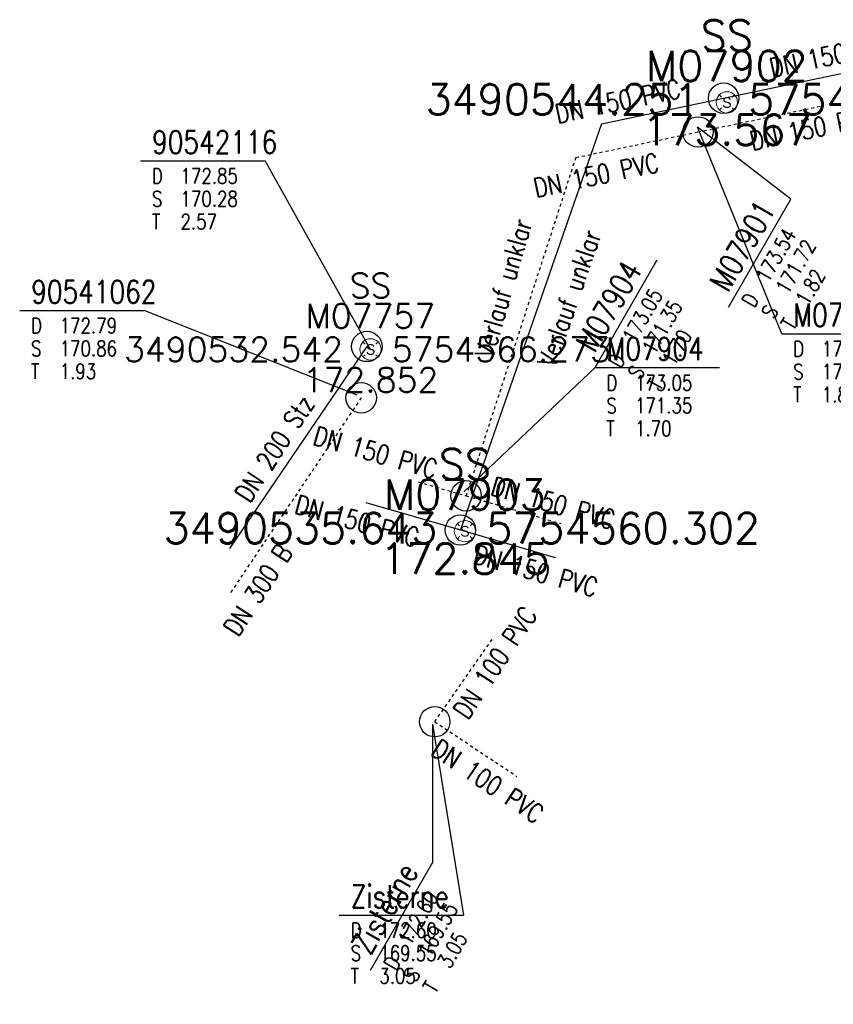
# Model space of a CAD drawing. Header units: metres. Extents: x 3490449 to 3490968, y 5754217 to 5754743.
# Tile 63 of 212: x 3490521 to 3490548, y 5754545 to 5754577. Entities that reach past the tile are written whole.
import ezdxf
from ezdxf.enums import TextEntityAlignment as Align

# ---------------------------------------------------------------- set-up
doc = ezdxf.new("R2010")
doc.units = ezdxf.units.M
doc.header["$LTSCALE"] = 0.25
doc.linetypes.add('Kartierung-07$0$AUSGEZOGEN', pattern=[0])
doc.linetypes.add('Kartierung-07$0$STRICHLINIE', pattern=[19.05, 12.7, -6.35])
for name, color, linetype, lineweight, true_color in [('Kartierung-07$0$$P_INF_FL', 7, 'Kartierung-07$0$AUSGEZOGEN', 18, 0x82563a), ('Kartierung-07$0$$P_INF_H', 7, 'Kartierung-07$0$AUSGEZOGEN', 18, 0x82563a), ('Kartierung-07$0$$P_INF_H_Schacht', 7, 'Kartierung-07$0$AUSGEZOGEN', 18, 0x82563a), ('Kartierung-07$0$$P_INF_NR', 7, 'Kartierung-07$0$AUSGEZOGEN', 18, 0x82563a), ('Kartierung-07$0$$P_INF_NR_Schacht', 7, 'Kartierung-07$0$AUSGEZOGEN', 18, 0x82563a), ('Kartierung-07$0$$P_INF_X', 7, 'Kartierung-07$0$AUSGEZOGEN', 18, 0x82563a), ('Kartierung-07$0$$P_INF_Y', 7, 'Continuous', 18, 0x82563a), ('Kartierung-07$0$$PKT_SS', 7, 'Continuous', 18, 0x82563a), ('Kartierung-07$0$SYM_SS', 7, 'Kartierung-07$0$AUSGEZOGEN', 18, 0x82563a)]:
    doc.layers.add(name, color=color, linetype=linetype, lineweight=lineweight, true_color=true_color)
for name, color, linetype, true_color in [('Kartierung-07$0$B_RW-Leitung_Aus', 7, 'Kartierung-07$0$STRICHLINIE', 0x82563a), ('Kartierung-07$0$B_RW-Leitung_HA_Aus', 7, 'Kartierung-07$0$STRICHLINIE', 0x82563a), ('Kartierung-07$0$B_RW-Leitung_HA_Schrift_Aus', 7, 'Continuous', 0x82563a), ('Kartierung-07$0$B_RW-Leitung_Schrift_Aus', 7, 'Kartierung-07$0$AUSGEZOGEN', 0x82563a), ('Kartierung-07$0$B_Schachtschrift_RW_AUS', 7, 'Continuous', 0x82563a), ('Kartierung-07$0$B_Schachtschrift_SW_AUS', 7, 'Continuous', 0x82563a), ('Kartierung-07$0$B_SW-Leitung_AUS', 7, 'Continuous', 0x82563a), ('Kartierung-07$0$B_SW-Leitung_HA_Aus', 7, 'Continuous', 0x82563a), ('Kartierung-07$0$B_SW-Leitung_HA_Schrift_Aus', 7, 'Continuous', 0x82563a), ('Kartierung-07$0$B_SW_Leitung_Schrift_AUS', 7, 'Continuous', 0x82563a)]:
    doc.layers.add(name, color=color, linetype=linetype, true_color=true_color)
for name, color, linetype in [('Kartierung-07$0$B_RW-Leitung_HA', 7, 'Kartierung-07$0$STRICHLINIE'), ('Kartierung-07$0$B_RW-Leitung_HA_Schrift', 7, 'Continuous'), ('Kartierung-07$0$B_RW-Schacht', 7, 'Continuous'), ('Kartierung-07$0$B_RW_Schacht_HA', 7, 'Continuous'), ('Kartierung-07$0$B_Schachtschrift_RW_HA', 7, 'Continuous'), ('Kartierung-07$0$B_Schachtschrift_RW_HA_60Grad', 7, 'Continuous'), ('Kartierung-07$0$B_SW-Leitung_HA', 7, 'Continuous'), ('Kartierung-07$0$B_SW-Leitung_HA_Schrift', 7, 'Continuous'), ('Kartierung-07$0$B_SW_Schacht', 7, 'Continuous'), ('Kartierung-07$0$B_SW_Schacht_HA', 7, 'Continuous')]:
    doc.layers.add(name, color=color, linetype=linetype)
doc.styles.add('Kartierung-07$0$2', font='TXT')
doc.styles.add('Kartierung-07$0$STANDARD', font='romans.shx', dxfattribs={"width": 0.8})

# ---------------------------------------------------------------- blocks, each defined once
blk = doc.blocks.new('Kartierung-07$0$PKT_SS')
at = {"layer": 'Kartierung-07$0$SYM_SS'}
for p, q in [((-0.247, 0.247), (-0.177, 0.177)), ((0.177, 0.177), (0.247, 0.247)), ((0.177, 0.177), (0.247, 0.247)), ((-0.247, -0.247), (-0.177, -0.177)), ((0.177, -0.177), (0.247, -0.247))]:
    blk.add_line(p, q, dxfattribs=at)
blk.add_circle((0, 0), 0.35, dxfattribs=at)
at = {"layer": 'Kartierung-07$0$$P_INF_FL', "style": 'Kartierung-07$0$STANDARD'}
blk.add_attdef('CODE', text='', height=0.8, dxfattribs=at).set_placement((0, 1.7), align=Align.CENTER)
at = {"layer": 'Kartierung-07$0$$P_INF_H_Schacht', "style": 'Kartierung-07$0$STANDARD'}
blk.add_attdef('H', text='', height=0.8, dxfattribs=at).set_placement((0, -1.4), align=Align.CENTER)
at = {"layer": 'Kartierung-07$0$$P_INF_NR_Schacht', "style": 'Kartierung-07$0$STANDARD'}
blk.add_attdef('NR', text='', height=0.8, dxfattribs=at).set_placement((0, 0.7), align=Align.CENTER)
at = {"layer": 'Kartierung-07$0$$P_INF_X', "style": 'Kartierung-07$0$STANDARD'}
blk.add_attdef('X', text='', height=0.8, dxfattribs=at).set_placement((-0.9, -0.4), align=Align.RIGHT)
blk.add_attdef('Y', (0.7, -0.4), '', height=0.8, dxfattribs=at)
at = {"layer": 'Kartierung-07$0$SYM_SS', "style": 'Kartierung-07$0$2'}
blk.add_text('S', height=0.35, dxfattribs=at).set_placement((0, -0.178), align=Align.CENTER)
blk = doc.blocks.new('Kartierung-07$0$B_Schachtbeschriftung')
blk.add_line((0, 0), (8.186, 0))
at = {"style": 'Kartierung-07$0$STANDARD', "width": 0.8}
for s, p in [('D ', (0.75, -0.5)), ('S ', (0.75, -2)), ('T ', (0.75, -3.5))]:
    blk.add_text(s, height=1, dxfattribs=at).set_placement(p, align=Align.TOP_LEFT)
at = {"ltscale": 0.02, "style": 'Kartierung-07$0$STANDARD', "width": 0.8}
for tag, p, height in [('NUMMER', (0.759, 0.479), 1.5), ('DECKEL', (2.627, -1.5), 1), ('SOHLE', (2.625, -2.996), 1), ('TIEFE', (2.628, -4.501), 1)]:
    blk.add_attdef(tag, p, '', height=height, dxfattribs=at)
at = {"ltscale": 0.02, "style": 'Kartierung-07$0$STANDARD', "width": 0.8, "flags": 1}
blk.add_attdef('FOTO', (1.057, -6.131), '', height=1, dxfattribs=at)

msp = doc.modelspace()

# ---------------------------------------------------------------- linework, layer by layer
at = {"layer": 'Kartierung-07$0$B_RW-Leitung_Aus', "ltscale": 0.02}
msp.add_lwpolyline([(3490532.236, 5754564.684), (3490527.918, 5754558.247)], dxfattribs=at)
at = {"layer": 'Kartierung-07$0$B_RW-Leitung_HA', "ltscale": 0.02}
for points in [[(3490543.301, 5754573.418), (3490547.316, 5754574.26)], [(3490534.11, 5754561.922), (3490535.681, 5754561.464)], [(3490535.681, 5754561.464), (3490538.792, 5754560.556)], [(3490534.653, 5754554.041), (3490536.546, 5754556.756)], [(3490534.653, 5754554.041), (3490537.354, 5754552.245)]]:
    msp.add_lwpolyline(points, dxfattribs=at)
at = {"layer": 'Kartierung-07$0$B_RW-Leitung_HA_Aus', "ltscale": 0.02}
for points in [[(3490539.286, 5754572.577), (3490543.301, 5754573.418)], [(3490539.286, 5754572.577), (3490535.681, 5754561.464)]]:
    msp.add_lwpolyline(points, dxfattribs=at)
at = {"layer": 'Kartierung-07$0$B_RW-Schacht', "ltscale": 0.02}
msp.add_circle((3490532.236, 5754564.684), 0.5, dxfattribs=at)
at = {"layer": 'Kartierung-07$0$B_RW_Schacht_HA', "ltscale": 0.02}
for centre in [(3490543.301, 5754573.418), (3490535.681, 5754561.464), (3490534.653, 5754554.041)]:
    msp.add_circle(centre, 0.5, dxfattribs=at)
at = {"layer": 'Kartierung-07$0$B_Schachtschrift_RW_AUS', "ltscale": 0.02}
msp.add_lwpolyline([(3490532.106, 5754564.768), (3490525.107, 5754567.552)], dxfattribs=at)
at = {"layer": 'Kartierung-07$0$B_Schachtschrift_RW_HA', "ltscale": 0.02}
for points in [[(3490546.055, 5754566.789), (3490543.286, 5754573.57)], [(3490535.617, 5754561.605), (3490539.92, 5754565.677)], [(3490535.61, 5754547.687), (3490534.589, 5754553.958)]]:
    msp.add_lwpolyline(points, dxfattribs=at)
at = {"layer": 'Kartierung-07$0$B_Schachtschrift_RW_HA_60Grad', "ltscale": 0.02}
for points in [[(3490546.353, 5754571.207), (3490543.286, 5754573.57)], [(3490535.617, 5754561.605), (3490539.92, 5754565.677)], [(3490534.59, 5754549.427), (3490534.589, 5754553.958)]]:
    msp.add_lwpolyline(points, dxfattribs=at)
at = {"layer": 'Kartierung-07$0$B_Schachtschrift_SW_AUS', "ltscale": 0.02}
msp.add_lwpolyline([(3490532.542, 5754566.273), (3490529.078, 5754572.47)], dxfattribs=at)
at = {"layer": 'Kartierung-07$0$B_SW-Leitung_AUS', "ltscale": 0.02}
msp.add_lwpolyline([(3490532.42, 5754566.371), (3490527.908, 5754559.729)], dxfattribs=at)
at = {"layer": 'Kartierung-07$0$B_SW-Leitung_HA', "ltscale": 0.02}
for points in [[(3490544.145, 5754574.527), (3490548.161, 5754575.369)], [(3490532.385, 5754561.249), (3490535.495, 5754560.341)], [(3490535.495, 5754560.341), (3490538.606, 5754559.434)]]:
    msp.add_lwpolyline(points, dxfattribs=at)
at = {"layer": 'Kartierung-07$0$B_SW-Leitung_HA_Aus', "ltscale": 0.02}
for points in [[(3490540.13, 5754573.686), (3490544.145, 5754574.527)], [(3490540.13, 5754573.686), (3490535.495, 5754560.341)]]:
    msp.add_lwpolyline(points, dxfattribs=at)
at = {"layer": 'Kartierung-07$0$B_SW_Schacht', "ltscale": 0.02}
msp.add_circle((3490532.42, 5754566.371), 0.5, dxfattribs=at)
at = {"layer": 'Kartierung-07$0$B_SW_Schacht_HA', "ltscale": 0.02}
for centre in [(3490544.145, 5754574.527, -176.285), (3490535.495, 5754560.341, -176.285)]:
    msp.add_circle(centre, 0.5, dxfattribs=at)

# ---------------------------------------------------------------- block references
at = {"layer": 'Kartierung-07$0$$PKT_SS'}
ref = msp.add_blockref('Kartierung-07$0$PKT_SS', (3490544.251, 5754574.388, 173.567), dxfattribs=at)
ref.add_attrib('Y', '5754574.388', (3490544.951, 5754573.988, 173.567), dxfattribs={"layer": 'Kartierung-07$0$$P_INF_X', "height": 1, "style": 'Kartierung-07$0$STANDARD'})
ref.add_attrib('X', '3490544.251', dxfattribs={"layer": 'Kartierung-07$0$$P_INF_X', "height": 1, "style": 'Kartierung-07$0$STANDARD'}).set_placement((3490543.351, 5754573.988, 173.567), align=Align.RIGHT)
ref.add_attrib('H', '173.567', dxfattribs={"layer": 'Kartierung-07$0$$P_INF_H_Schacht', "height": 1, "style": 'Kartierung-07$0$STANDARD'}).set_placement((3490544.251, 5754572.988, 173.567), align=Align.CENTER)
ref.add_attrib('CODE', 'SS', dxfattribs={"layer": 'Kartierung-07$0$$P_INF_FL', "height": 1, "style": 'Kartierung-07$0$STANDARD'}).set_placement((3490544.251, 5754576.088, 173.567), align=Align.CENTER)
ref.add_attrib('NR', 'M07902', dxfattribs={"layer": 'Kartierung-07$0$$P_INF_NR_Schacht', "height": 1, "style": 'Kartierung-07$0$STANDARD'}).set_placement((3490544.251, 5754575.088, 173.567), align=Align.CENTER)
ref = msp.add_blockref('Kartierung-07$0$PKT_SS', (3490532.542, 5754566.273, 172.852), dxfattribs=at)
ref.add_attrib('Y', '5754566.273', (3490533.242, 5754565.873, 172.852), dxfattribs={"layer": 'Kartierung-07$0$$P_INF_Y', "height": 0.8, "style": 'Kartierung-07$0$STANDARD'})
ref.add_attrib('X', '3490532.542', dxfattribs={"layer": 'Kartierung-07$0$$P_INF_X', "height": 0.8, "style": 'Kartierung-07$0$STANDARD'}).set_placement((3490531.642, 5754565.873, 172.852), align=Align.RIGHT)
ref.add_attrib('H', '172.852', dxfattribs={"layer": 'Kartierung-07$0$$P_INF_H', "height": 0.8, "style": 'Kartierung-07$0$STANDARD'}).set_placement((3490532.542, 5754564.873, 172.852), align=Align.CENTER)
ref.add_attrib('CODE', 'SS', dxfattribs={"layer": 'Kartierung-07$0$$P_INF_FL', "height": 0.8, "style": 'Kartierung-07$0$STANDARD'}).set_placement((3490532.542, 5754567.973, 172.852), align=Align.CENTER)
ref.add_attrib('NR', 'M07757', dxfattribs={"layer": 'Kartierung-07$0$$P_INF_NR', "height": 0.8, "style": 'Kartierung-07$0$STANDARD'}).set_placement((3490532.542, 5754566.973, 172.852), align=Align.CENTER)
ref = msp.add_blockref('Kartierung-07$0$PKT_SS', (3490535.643, 5754560.302, 172.845), dxfattribs=at)
ref.add_attrib('Y', '5754560.302', (3490536.343, 5754559.902, 172.845), dxfattribs={"layer": 'Kartierung-07$0$$P_INF_X', "height": 1, "style": 'Kartierung-07$0$STANDARD'})
ref.add_attrib('X', '3490535.643', dxfattribs={"layer": 'Kartierung-07$0$$P_INF_X', "height": 1, "style": 'Kartierung-07$0$STANDARD'}).set_placement((3490534.743, 5754559.902, 172.845), align=Align.RIGHT)
ref.add_attrib('H', '172.845', dxfattribs={"layer": 'Kartierung-07$0$$P_INF_H_Schacht', "height": 1, "style": 'Kartierung-07$0$STANDARD'}).set_placement((3490535.643, 5754558.902, 172.845), align=Align.CENTER)
ref.add_attrib('CODE', 'SS', dxfattribs={"layer": 'Kartierung-07$0$$P_INF_FL', "height": 1, "style": 'Kartierung-07$0$STANDARD'}).set_placement((3490535.643, 5754562.002, 172.845), align=Align.CENTER)
ref.add_attrib('NR', 'M07903', dxfattribs={"layer": 'Kartierung-07$0$$P_INF_NR_Schacht', "height": 1, "style": 'Kartierung-07$0$STANDARD'}).set_placement((3490535.643, 5754561.002, 172.845), align=Align.CENTER)
at = {"layer": 'Kartierung-07$0$B_Schachtschrift_RW_AUS', "ltscale": 0.02, "xscale": 0.5, "yscale": 0.5, "zscale": 0.5}
msp.add_blockref('Kartierung-07$0$B_Schachtbeschriftung', (3490521.014, 5754567.552), dxfattribs=at).add_auto_attribs({'NUMMER': '90541062', 'DECKEL': '172.79', 'SOHLE': '170.86', 'TIEFE': '1.93'})
at = {"layer": 'Kartierung-07$0$B_Schachtschrift_RW_HA', "ltscale": 0.02, "xscale": 0.5, "yscale": 0.5, "zscale": 0.5}
for p, values in [((3490546.055, 5754566.789), {'NUMMER': 'M07901', 'DECKEL': '173.54', 'SOHLE': '171.72', 'TIEFE': '1.82'}), ((3490539.92, 5754565.677), {'NUMMER': 'M07904', 'DECKEL': '173.05', 'SOHLE': '171.35', 'TIEFE': '1.70'}), ((3490531.517, 5754547.687), {'NUMMER': 'Zisterne', 'DECKEL': '172.60', 'SOHLE': '169.55', 'TIEFE': '3.05'})]:
    msp.add_blockref('Kartierung-07$0$B_Schachtbeschriftung', p, dxfattribs=at).add_auto_attribs(values)
at = {"layer": 'Kartierung-07$0$B_Schachtschrift_RW_HA_60Grad', "ltscale": 0.02, "xscale": 0.4999999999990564, "yscale": 0.4999999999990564, "zscale": 0.4999999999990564, "rotation": 59.99999999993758}
for p, values in [((3490544.306, 5754567.663), {'NUMMER': 'M07901', 'DECKEL': '173.54', 'SOHLE': '171.72', 'TIEFE': '1.82'}), ((3490539.92, 5754565.677), {'NUMMER': 'M07904', 'DECKEL': '173.05', 'SOHLE': '171.35', 'TIEFE': '1.70'}), ((3490532.543, 5754545.883), {'NUMMER': 'Zisterne', 'DECKEL': '172.60', 'SOHLE': '169.55', 'TIEFE': '3.05'})]:
    msp.add_blockref('Kartierung-07$0$B_Schachtbeschriftung', p, dxfattribs=at).add_auto_attribs(values)
at = {"layer": 'Kartierung-07$0$B_Schachtschrift_SW_AUS', "ltscale": 0.02, "xscale": 0.5, "yscale": 0.5, "zscale": 0.5}
msp.add_blockref('Kartierung-07$0$B_Schachtbeschriftung', (3490524.985, 5754572.47), dxfattribs=at).add_auto_attribs({'NUMMER': '90542116', 'DECKEL': '172.85', 'SOHLE': '170.28', 'TIEFE': '2.57'})

# ---------------------------------------------------------------- texts
at = {"layer": 'Kartierung-07$0$B_RW-Leitung_HA_Schrift', "ltscale": 0.02, "style": 'Kartierung-07$0$STANDARD', "width": 0.8}
for s, rotation, p in [('DN 150 PVC', 11.9212, (3490545.087, 5754572.802)), ('DN 150 PVC', 344, (3490530.611, 5754563.165)), ('DN 150 PVC', 344, (3490536.448, 5754561.504)), ('DN 100 PVC', 56.3747, (3490535.738, 5754554.068)), ('DN 100 PVC', 326.3747, (3490534.482, 5754552.981))]:
    msp.add_text(s, height=0.625, rotation=rotation, dxfattribs=at).set_placement(p)
at = {"layer": 'Kartierung-07$0$B_RW-Leitung_HA_Schrift_Aus', "ltscale": 0.02, "style": 'Kartierung-07$0$STANDARD', "width": 0.8}
for s, rotation, p in [('DN 150 PVC', 11.9212, (3490537.979, 5754571.257)), ('Verlauf unklar', 73.8232, (3490536.559, 5754565.959))]:
    msp.add_text(s, height=0.625, rotation=rotation, dxfattribs=at).set_placement(p)
at = {"layer": 'Kartierung-07$0$B_RW-Leitung_Schrift_Aus', "ltscale": 0.02, "style": 'Kartierung-07$0$STANDARD', "width": 0.8}
msp.add_text('DN 300 B', height=0.625, rotation=57, dxfattribs=at).set_placement((3490528.193, 5754556.8))
at = {"layer": 'Kartierung-07$0$B_SW-Leitung_HA_Schrift', "ltscale": 0.02, "style": 'Kartierung-07$0$STANDARD', "width": 0.8}
for rotation, p in [(11.8732, (3490545.731, 5754575.203)), (344.3004, (3490530.002, 5754560.902)), (344.3004, (3490535.875, 5754559.258))]:
    msp.add_text('DN 150 PVC', height=0.625, rotation=rotation, dxfattribs=at).set_placement(p)
at = {"layer": 'Kartierung-07$0$B_SW-Leitung_HA_Schrift_Aus', "ltscale": 0.02, "style": 'Kartierung-07$0$STANDARD', "width": 0.8}
for s, rotation, p in [('DN 150 PVC', 11.8732, (3490538.685, 5754573.69)), ('Verlauf unklar', 70.9037, (3490538.607, 5754565.648))]:
    msp.add_text(s, height=0.625, rotation=rotation, dxfattribs=at).set_placement(p)
at = {"layer": 'Kartierung-07$0$B_SW_Leitung_Schrift_AUS', "ltscale": 0.02, "style": 'Kartierung-07$0$STANDARD', "width": 0.8}
msp.add_text('DN 200 Stz', height=0.625, rotation=56.7225, dxfattribs=at).set_placement((3490528.568, 5754561.196))

doc.saveas('drawing.dxf')
